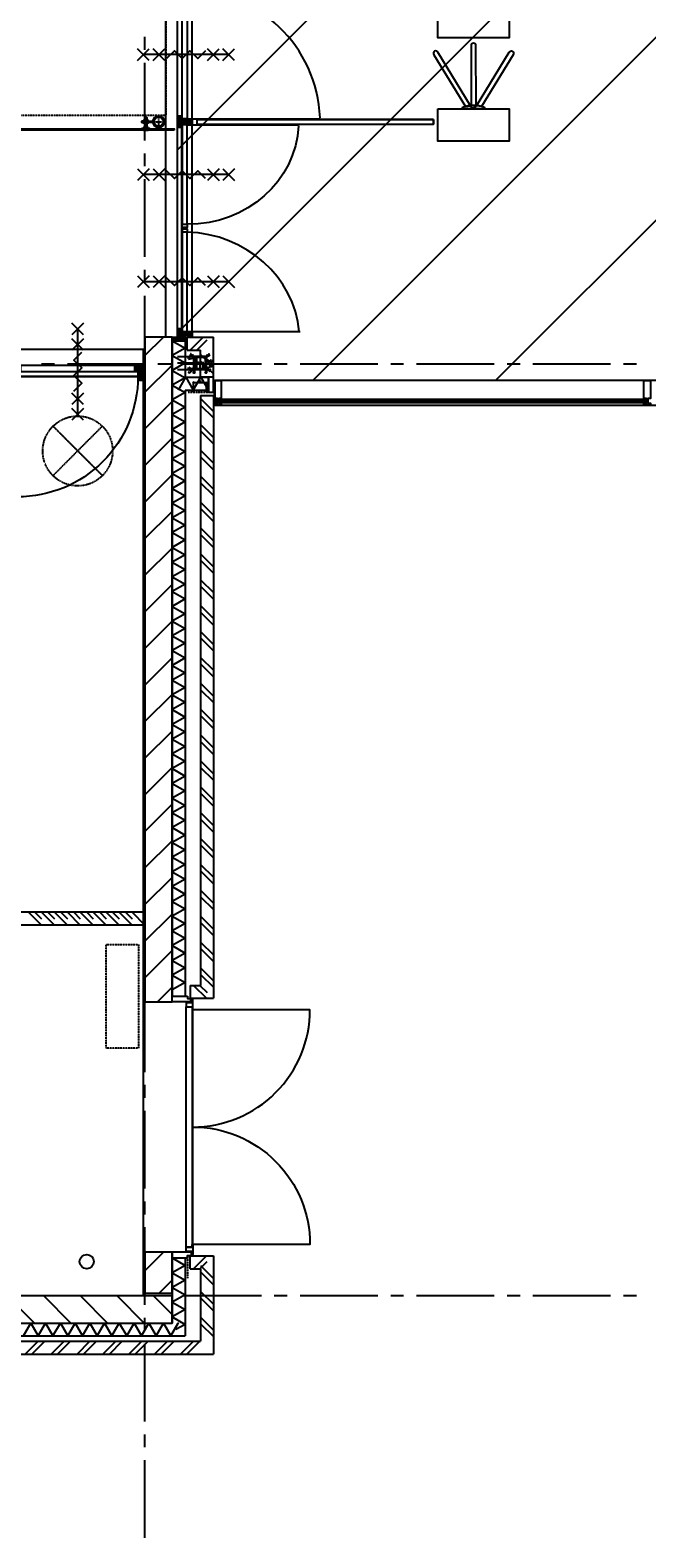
# Model space of a CAD drawing. Extents: x -66955 to 52345, y -20450 to 69550.
# Tile 43 of 94: x -1418 to 3350, y -1420 to 10232. Entities that reach past the tile are written whole.
import ezdxf

# ---------------------------------------------------------------- set-up
doc = ezdxf.new("R2010")
doc.units = 0
doc.header["$MEASUREMENT"] = 0
for name, pattern in [('DASHDOT', [1, 0.5, -0.25, 0, -0.25]), ('DASHED', [0.75, 0.5, -0.25]), ('HIDDEN', [0.375, 0.25, -0.125])]:
    doc.linetypes.add(name, pattern=pattern)
for name, color, linetype in [('-21-', 7, 'CONTINUOUS'), ('-32-', 7, 'CONTINUOUS'), ('BEGGR--11-', 7, 'CONTINUOUS'), ('BEGGR--21-', 7, 'CONTINUOUS'), ('BEGGR--22-', 7, 'CONTINUOUS'), ('BEGGR--23-', 7, 'CONTINUOUS'), ('BEGGR--28-', 7, 'CONTINUOUS'), ('BEGGR--31-', 7, 'CONTINUOUS'), ('BEGGR--32-', 7, 'CONTINUOUS'), ('BEGGR--57-', 7, 'CONTINUOUS'), ('BEGGR--E5-', 7, 'CONTINUOUS'), ('BEGGR--E6-', 7, 'CONTINUOUS'), ('BEGGR--E7-', 7, 'CONTINUOUS'), ('STRAMIEN--E7-', 7, 'CONTINUOUS')]:
    doc.layers.add(name, color=color, linetype=linetype)
doc.styles.add('ROMANS', font='ROMANS', dxfattribs={"height": 0.2})
doc.styles.add('txt', font='TXT', dxfattribs={"height": 0.2})

# ---------------------------------------------------------------- blocks, each defined once
blk = doc.blocks.new('*O122')
at = {"layer": '-21-', "color": 7, "linetype": 'CONTINUOUS'}
blk.add_line((-310, 1081), (-310, 1046), dxfattribs=at)
at = {"layer": '-32-', "color": 7, "linetype": 'CONTINUOUS'}
blk.add_line((-310, -1047), (-310, -1082), dxfattribs=at)
for points in [[(-275, 964), (275, 964), (275, 1214), (-275, 1214)], [(525, 416), (-525, 416), (-525, 381), (525, 381)], [(-275, -166), (275, -166), (275, -416), (-275, -416)], [(-275, -964), (275, -964), (275, -1214), (-275, -1214)]]:
    blk.add_lwpolyline(points, close=True, dxfattribs=at)
for points in [[(-23, 940), (-275, 526, -0.999972), (-307, 546), (-63, 946), (-23, 940)], [(20, 945), (19, 476, -0.999972), (-19, 476), (-18, 961), (20, 945)], [(63, 946), (307, 546, -0.999972), (275, 526), (23, 940), (63, 946)], [(-23, -142), (-275, 271, 0.999972), (-307, 251), (-63, -149), (-23, -142)], [(20, -148), (19, 321, 0.999972), (-19, 321), (-18, -163), (20, -148)], [(23, -142), (275, 271, -0.999972), (307, 251), (63, -149), (23, -142)], [(20, -945), (19, -476, 0.999972), (-19, -476), (-18, -961), (20, -945)], [(-23, -940), (-275, -526, 0.999972), (-307, -546), (-63, -946), (-23, -940)], [(23, -940), (275, -526, -0.999972), (307, -546), (63, -946), (23, -940)]]:
    blk.add_lwpolyline(points, format="xyb", dxfattribs=at)
for points in [[(90, 964), (-90, 964)], [(90, -166), (-90, -166)], [(90, -964), (-90, -964)]]:
    blk.add_lwpolyline(points, dxfattribs=at)
at = {"layer": '-32-', "color": 7, "linetype": 'CONTINUOUS', "extrusion": (0, 0, -1)}
blk.add_ellipse((0, 964), major_axis=(89.6, 0), ratio=0.279127, start_param=0, end_param=3.141593, dxfattribs=at)
at = {"layer": '-32-', "color": 7, "linetype": 'CONTINUOUS'}
for centre in [(0, -166), (0, -964)]:
    blk.add_ellipse(centre, major_axis=(89.6, 0), ratio=0.279127, start_param=0, end_param=3.141593, dxfattribs=at)
blk = doc.blocks.new('*O148')
at = {"layer": 'BEGGR--E6-', "color": 7, "linetype": 'CONTINUOUS'}
for p, q in [((45, 285), (-45, 375)), ((45, 375), (-45, 285)), ((45, 165), (-45, 255)), ((45, 255), (-45, 165)), ((0, -330), (0, 330)), ((45, -255), (-45, -165)), ((45, -165), (-45, -255)), ((45, -375), (-45, -285)), ((45, -285), (-45, -375))]:
    blk.add_line(p, q, dxfattribs=at)
blk.add_lwpolyline([(-30, -150), (30, -90), (-30.02, -30), (30, 30), (-30, 90), (30, 150)], dxfattribs=at)
blk = doc.blocks.new('*O177')
at = {"layer": 'BEGGR--32-', "color": 7, "linetype": 'CONTINUOUS'}
for p, q in [((-33.5, 42.86), (-19.36, 57)), ((-33.5, 28.72), (-5.22, 57)), ((-33.5, 57), (13.5, 10)), ((-33.5, 42.86), (8.5, 0.86)), ((-33.5, 28.72), (-31.78, 27)), ((-33.5, -41.99), (8.5, 0.01)), ((-24.5, 23.57), (8.93, 57)), ((-24.5, 9.43), (23.07, 57)), ((-24.5, -4.71), (33.5, 53.29)), ((-24.5, -18.85), (33.5, 39.15)), ((-24.5, 19.72), (8.5, -13.28)), ((-24.5, 5.57), (8.5, -27.43)), ((-19.36, 57), (27.64, 10)), ((-5.22, 57), (33.5, 18.28)), ((8.93, 57), (33.5, 32.43)), ((18.49, 10), (33.5, 25.01)), ((23.07, 57), (33.5, 46.57)), ((32.64, 10), (33.5, 10.86)), ((-33.5, -56.14), (8.5, -14.14)), ((-33.5, -27.85), (-32.65, -27)), ((-33.5, -27.85), (-4.35, -57)), ((-33.5, -41.99), (-18.49, -57)), ((-33.5, -56.14), (-32.64, -57)), ((-24.5, -8.57), (7.93, -41)), ((-24.5, -22.71), (2.5, -49.71)), ((-20.22, -57), (8.5, -28.28)), ((-6.08, -57), (2.5, -48.42))]:
    blk.add_line(p, q, dxfattribs=at)
blk.add_lwpolyline([(-33.5, 57), (33.5, 57), (33.5, 10), (8.5, 10), (8.5, -41), (2.5, -41), (2.5, -57), (-33.5, -57), (-33.5, -27), (-24.5, -27), (-24.5, 27), (-33.5, 27)], close=True, dxfattribs=at)
blk.add_lwpolyline([(-33.5, 57), (33.5, 57), (33.5, 10), (8.5, 10), (8.5, -41), (2.5, -41), (2.5, -57), (-33.5, -57), (-33.5, -27), (-24.5, -27), (-24.5, 27), (-33.5, 27)], close=True, dxfattribs=at)
blk.add_point((-33.5, 57), dxfattribs=at)
at = {"layer": 'BEGGR--32-', "color": 7, "linetype": 'CONTINUOUS', "style": 'txt'}
blk.add_text('67x114', height=10, rotation=90, dxfattribs=at).set_placement((-0.5, -19))
blk = doc.blocks.new('*O178')
at = {"layer": 'BEGGR--32-', "color": 7, "linetype": 'CONTINUOUS'}
for p, q in [((-32.07, 57), (-33.5, 55.57)), ((-17.93, 57), (-33.5, 41.43)), ((-3.78, 57), (-33.5, 27.28)), ((10.36, 57), (-33.5, 13.14)), ((24.5, -13.71), (-33.5, 44.29)), ((-13.35, 10), (-33.5, 30.15)), ((-27.49, 10), (-33.5, 16.01)), ((24.5, 0.43), (-32.07, 57)), ((24.5, 57), (-22.5, 10)), ((24.5, 14.57), (-17.93, 57)), ((24.5, 42.86), (-8.5, 9.86)), ((24.5, 28.72), (-8.5, -4.28)), ((24.5, 14.57), (-8.5, -18.43)), ((24.5, -27.85), (-8.5, 5.15)), ((24.5, 0.43), (-8.5, -32.57)), ((24.5, 28.72), (-3.78, 57)), ((24.5, 42.86), (10.36, 57)), ((24.5, -41.99), (-8.5, -8.99)), ((25.36, -57), (-8.5, -23.14)), ((-4.78, -41), (-8.5, -37.28)), ((24.5, -13.71), (-2.79, -41)), ((24.5, -27.85), (-2.5, -54.85)), ((11.22, -57), (-2.5, -43.28)), ((24.5, -41.99), (9.49, -57)), ((33.5, -47.14), (23.64, -57)), ((33.5, -50.99), (29.51, -47))]:
    blk.add_line(p, q, dxfattribs=at)
blk.add_lwpolyline([(24.5, 57), (-33.5, 57), (-33.5, 10), (-8.5, 10), (-8.5, -41), (-2.5, -41), (-2.5, -57), (33.5, -57), (33.5, -47), (24.5, -47), (24.5, 27), (24.5, 27)], close=True, dxfattribs=at)
blk.add_lwpolyline([(24.5, 57), (-33.5, 57), (-33.5, 10), (-8.5, 10), (-8.5, -41), (-2.5, -41), (-2.5, -57), (33.5, -57), (33.5, -47), (24.5, -47), (24.5, 27), (24.5, 27)], close=True, dxfattribs=at)
blk.add_point((24.5, 57), dxfattribs=at)
at = {"layer": 'BEGGR--32-', "color": 7, "linetype": 'CONTINUOUS', "style": 'txt'}
blk.add_text('67x114', height=10, rotation=90, dxfattribs=at).set_placement((10.5, -19))
blk = doc.blocks.new('*O176')
at = {"layer": 'BEGGR--32-', "color": 7, "linetype": 'CONTINUOUS'}
for points in [[(442, 508), (-442, 508), (-442, 462), (442, 462)], [(-465, 460), (465, 460), (465, 421), (-465, 421)]]:
    blk.add_lwpolyline(points, close=True, dxfattribs=at)
blk.add_lwpolyline([(465, 421, -0.414214), (-465, -508), (-465, 421), (465, 421)], format="xyb", dxfattribs=at)
for name, p in [('*O177', (-476, 452)), ('*O178', (476, 452))]:
    blk.add_blockref(name, p, dxfattribs=at)
blk = doc.blocks.new('BI$IF')
at = {"layer": 'BEGGR--32-', "color": 7, "linetype": 'CONTINUOUS'}
blk.add_blockref('*O176', (-500, -508.5), dxfattribs=at)
blk = doc.blocks.new('*O273')
at = {"layer": 'BEGGR--31-', "color": 7, "linetype": 'CONTINUOUS'}
for points in [[(-400, 1012), (-400, 993), (-378, 993), (-378, 968), (-520, 968), (-520, 1012)], [(-361, 907), (-361, 985), (-366, 985), (-366, 963), (-411, 963), (-411, 929), (-366, 929), (-366, 907)], [(-370, 963), (-370, 968), (-400, 968), (-400, 963)], [(-411, 929), (-366, 929), (-366, -929), (-411, -929)], [(-366, -907), (-361, -907), (-361, 907), (-366, 907)], [(-361, -907), (-361, -985), (-366, -985), (-366, -963), (-411, -963), (-411, -929), (-366, -929), (-366, -907)], [(-400, -1012), (-400, -993), (-370, -993), (-370, -968), (-520, -968), (-520, -1012)], [(-370, -963), (-370, -968), (-400, -968), (-400, -963)]]:
    blk.add_lwpolyline(points, close=True, dxfattribs=at)
for points in [[(-361, 0, 0.414214), (546, 907), (-361, 907)], [(-361, 0, -0.414214), (546, -907), (-361, -907)]]:
    blk.add_lwpolyline(points, format="xyb", dxfattribs=at)
blk = doc.blocks.new('MERKFF')
at = {"layer": 'BEGGR--31-', "color": 7, "linetype": 'CONTINUOUS'}
blk.add_blockref('*O273', (520, 1012), dxfattribs=at)
blk = doc.blocks.new('B__DIM')
at = {"layer": 'BEGGR--28-', "color": 7, "linetype": 'CONTINUOUS'}
for p, q in [((-0.5, -0.5), (0.5, 0.5)), ((-0.5, 0), (0.5, 0)), ((0, 0.5), (0, -0.5))]:
    blk.add_line(p, q, dxfattribs=at)
blk = doc.blocks.new('B28KOK')
at = {"layer": 'BEGGR--28-', "color": 7, "linetype": 'CONTINUOUS'}
for p, q in [((-174, 50), (-24, 50)), ((-174, 0), (26, 0)), ((-42, 37), (-92, 27)), ((-48, 44), (-79, 62)), ((-13, 50), (-51, 50)), ((-13, 42), (-51, 42)), ((-50, 50), (-50, 42)), ((-50, 38), (-50, -38)), ((-42, 38), (-42, -38)), ((38, 50), (-38, 50)), ((38, 42), (-38, 42)), ((-25, -50), (-25, 50)), ((25, -50), (25, 0)), ((41, 36), (93, 5)), ((42, -38), (42, 38)), ((48, 44), (79, 62)), ((50, -38), (50, 38)), ((-174, -50), (-24, -50)), ((-174, -50), (26, -50)), ((-42, -39), (-92, -49)), ((-46, -46), (-82, -82)), ((-26, -42), (-51, -42)), ((-26, -50), (-51, -50)), ((-50, -13), (-50, -76)), ((-50, -13), (-50, -51)), ((-50, -42), (-50, -50)), ((-50, -50), (0, -50)), ((-50, -75), (-42, -75)), ((-42, -13), (-42, -76)), ((-38, -42), (38, -42)), ((-38, -50), (38, -50)), ((0, -13), (0, -51)), ((42, -26), (42, -76)), ((42, -37), (92, -27)), ((42, -75), (50, -75)), ((48, -44), (79, -62)), ((50, -26), (50, -76)), ((-50, -224), (-50, -149)), ((-50, -150), (50, -150)), ((50, -224), (50, -149))]:
    blk.add_line(p, q, dxfattribs=at)
for points in [[(-58, 45), (-48, 44), (-54, 53)], [(-50, 31), (-42, 37), (-52, 40)], [(51, 35), (41, 36), (47, 27)], [(54, 53), (48, 44), (58, 45)], [(-50, -56), (-46, -46), (-56, -50)], [(-50, -45), (-42, -39), (-52, -36)], [(50, -31), (42, -37), (52, -40)], [(58, -45), (48, -44), (54, -53)]]:
    blk.add_lwpolyline(points, dxfattribs=at)
for centre, radius, start, end in [((-38, 38), 12, 90, 180), ((-38, 38), 4, 90, 180), ((38, 38), 12, 0, 90), ((38, 38), 4, 0, 90), ((-38, -38), 12, 180, 270), ((-38, -38), 4, 180, 270), ((38, -38), 4, 270, 360), ((38, -38), 12, 270, 360)]:
    blk.add_arc(centre, radius, start, end, dxfattribs=at)
at = {"layer": 'BEGGR--28-', "color": 7, "linetype": 'CONTINUOUS', "xscale": 9, "yscale": -9}
for p, rotation in [((-50, 50), 90), ((-50, 42), 270), ((-25, 50), 90), ((25, 0), 90), ((-50, -42), 90), ((-50, -50), 270), ((-50, -50), 180), ((-50, -75), 180), ((-25, -50), 270), ((25, -50), 270), ((42, -75), 180), ((-50, -150), 180)]:
    blk.add_blockref('B__DIM', p, dxfattribs=dict(at, rotation=rotation))
for p in [(-42, -75), (0, -50), (50, -75), (50, -150)]:
    blk.add_blockref('B__DIM', p, dxfattribs=at)
at = {"layer": 'BEGGR--28-', "color": 7, "linetype": 'CONTINUOUS', "extrusion": (0, 0, -1), "style": 'ROMANS'}
for s, rotation, p in [('4', 348.7023, (88, 33)), ('R', 348.7023, (75, 35)), ('12', 30.9762, (64, 59)), ('R', 30.9762, (53, 52)), ('8', 90, (46, 43)), ('100', 90, (20, -12)), ('12', 329.0238, (-65, 59)), ('R', 329.0238, (-76, 66)), ('4', 30.9592, (-84, 16)), ('R', 30.9592, (-96, 9)), ('4', 348.6941, (88, -43)), ('12', 315, (76, -69)), ('R', 348.6941, (75, -41)), ('R', 315, (66, -60)), ('8', 90, (46, -49)), ('50', 90, (-30, -32)), ('12', 30.9555, (-69, -52)), ('4', 348.6941, (-78, -25)), ('R', 30.9555, (-81, -59)), ('R', 348.6941, (-91, -23))]:
    blk.add_text(s, height=9, rotation=rotation, dxfattribs=at).set_placement(p)
for s, p in [('8', (43, -70)), ('50', (18, -46)), ('8', (-49, -70)), ('100', (-12, -146))]:
    blk.add_text(s, height=9, dxfattribs=at).set_placement(p)
blk = doc.blocks.new('*O305')
at = {"layer": 'BEGGR--23-', "color": 7, "linetype": 'HIDDEN'}
for p, q in [((-190.92, -190.92), (190.92, 190.92)), ((190.92, -190.92), (-190.92, 190.92))]:
    blk.add_line(p, q, dxfattribs=at)
at = {"layer": 'BEGGR--23-', "color": 7, "linetype": 'DASHDOT'}
blk.add_circle((0, 0), 270, dxfattribs=at)
blk = doc.blocks.new('*O550')
at = {"layer": 'BEGGR--31-', "color": 7, "linetype": 'CONTINUOUS'}
blk.add_lwpolyline([(34.4, 1887.5), (64.4, 1887.5), (64.4, 1820.5), (31.4, 1820.5), (31.4, 1845.5), (-33.6, 1845.5), (-33.6, 1850.5), (-49.6, 1850.5), (-49.6, 1887.5), (-19.6, 1887.5), (-19.6, 1878.5), (34.4, 1878.5)], close=True, dxfattribs=at)
at = {"layer": 'BEGGR--32-', "color": 7, "linetype": 'CONTINUOUS'}
for p, q in [((-90.6, 1903.36), (-74.74, 1887.5)), ((-90.6, 1889.22), (-88.88, 1887.5)), ((-89.59, 1916.5), (-60.59, 1887.5)), ((-75.45, 1916.5), (-46.45, 1887.5)), ((-61.31, 1916.5), (-32.31, 1887.5)), ((-22.17, 1887.5), (-49.6, 1860.07)), ((-36.31, 1887.5), (-49.6, 1874.21)), ((-49.6, 1886.65), (-8.45, 1845.5)), ((-49.6, 1872.51), (-22.59, 1845.5)), ((-47.17, 1916.5), (-9.17, 1878.5)), ((-17.03, 1878.5), (-45.03, 1850.5)), ((-36.31, 1887.5), (5.69, 1845.5)), ((-2.88, 1878.5), (-33.6, 1847.78)), ((-33.03, 1916.5), (4.97, 1878.5)), ((-22.17, 1887.5), (-19.6, 1884.93)), ((11.26, 1878.5), (-21.74, 1845.5)), ((-18.88, 1916.5), (9.4, 1888.22)), ((-13.17, 1878.5), (19.83, 1845.5)), ((25.4, 1878.5), (-7.6, 1845.5)), ((-4.74, 1916.5), (9.4, 1902.36)), ((0.97, 1878.5), (58.97, 1820.5)), ((48.54, 1887.5), (6.54, 1845.5)), ((15.12, 1878.5), (64.4, 1829.22)), ((62.68, 1887.5), (20.68, 1845.5)), ((29.26, 1878.5), (64.4, 1843.36)), ((64.4, 1875.07), (31.4, 1842.07)), ((34.4, 1887.5), (64.4, 1857.5)), ((48.54, 1887.5), (64.4, 1871.64)), ((62.68, 1887.5), (64.4, 1885.78)), ((-11.6, 1843.5), (-1053.35, 1843.5)), ((-49.6, 1858.36), (-41.74, 1850.5)), ((-49.6, -1887.5), (-49.6, 1855.7)), ((64.4, 1860.93), (31.4, 1827.93)), ((31.4, 1833.93), (44.83, 1820.5)), ((31.4, 1810.7), (31.4, 820.85)), ((64.4, 1846.79), (38.11, 1820.5)), ((64.4, 1832.65), (52.25, 1820.5)), ((64.4, 1820.5), (64.4, 778.53)), ((-267.78, 1302.62), (-357.78, 1392.62)), ((-357.78, 1302.62), (-267.78, 1392.62)), ((347.22, 1347.62), (-312.78, 1347.62)), ((-147.78, 1302.62), (-237.78, 1392.62)), ((-237.78, 1302.62), (-147.78, 1392.62)), ((272.22, 1302.62), (182.22, 1392.62)), ((182.22, 1302.62), (272.22, 1392.62)), ((392.22, 1302.62), (302.22, 1392.62)), ((302.22, 1302.62), (392.22, 1392.62)), ((-16.6, 820.85), (-16.6, -178.5)), ((31.4, 820.85), (-16.6, 820.85)), ((64.4, -1002.18), (64.4, 831.87)), ((-267.79, 251.1), (-357.79, 341.1)), ((-357.79, 251.1), (-267.79, 341.1)), ((347.22, 296.1), (-312.79, 296.1)), ((-147.78, 251.1), (-237.79, 341.1)), ((-237.78, 251.1), (-147.78, 341.1)), ((272.22, 251.1), (182.22, 341.1)), ((182.22, 251.1), (272.22, 341.1)), ((392.22, 251.1), (302.22, 341.1)), ((302.22, 251.1), (392.22, 341.1)), ((-49.6, -188.36), (-39.74, -178.5)), ((-49.6, -202.51), (-25.59, -178.5)), ((14.97, -243.5), (-49.6, -178.93)), ((-49.6, -216.65), (-16.6, -183.65)), ((0.83, -243.5), (-49.6, -193.07)), ((-49.6, -230.79), (-16.6, -197.79)), ((-49.6, -244.93), (-8.17, -203.5)), ((-49.6, -259.07), (5.97, -203.5)), ((-13.32, -243.5), (-49.6, -207.22)), ((-16.6, -254.36), (-49.6, -221.36)), ((-44.88, -268.5), (20.12, -203.5)), ((-16.6, -197.79), (-35.89, -178.5)), ((-16.6, -183.65), (-21.75, -178.5)), ((29.11, -243.5), (-10.89, -203.5)), ((-5.74, -243.5), (34.26, -203.5)), ((43.25, -243.5), (3.25, -203.5)), ((8.4, -243.5), (48.4, -203.5)), ((52.39, -238.5), (17.39, -203.5)), ((22.54, -243.5), (57.54, -208.5)), ((26.4, -199.78), (1053.36, -199.78)), ((64.4, -236.36), (31.54, -203.5)), ((36.68, -243.5), (64.4, -215.78)), ((48.4, -206.22), (45.68, -203.5)), ((64.4, -222.22), (50.68, -208.5)), ((55.83, -238.5), (64.4, -229.93)), ((-16.6, -268.5), (-49.6, -235.5)), ((-30.74, -268.5), (-49.6, -249.64)), ((-44.88, -268.5), (-49.6, -263.78)), ((-30.74, -268.5), (-16.6, -254.36)), ((-16.6, -1820.5), (-16.6, -268.5)), ((26.4, -247.22), (885.66, -247.22)), ((-267.8, -586.42), (-357.8, -676.42)), ((-357.8, -586.42), (-267.8, -676.42)), ((347.22, -631.42), (-312.8, -631.42)), ((-147.78, -586.42), (-237.8, -676.42)), ((-237.78, -586.42), (-147.78, -676.42)), ((272.22, -586.42), (182.22, -676.42)), ((182.22, -586.42), (272.22, -676.42)), ((392.22, -586.42), (302.22, -676.42)), ((302.22, -586.42), (392.22, -676.42)), ((64.4, -1850.5), (64.4, -1002.18)), ((-267.78, -1414.45), (-357.78, -1504.45)), ((-357.78, -1414.45), (-267.78, -1504.45)), ((347.22, -1459.45), (-312.78, -1459.45)), ((-147.78, -1414.45), (-237.78, -1504.45)), ((-237.78, -1414.45), (-147.78, -1504.45)), ((272.22, -1414.45), (182.22, -1504.45)), ((182.22, -1414.45), (272.22, -1504.45)), ((392.22, -1414.45), (302.22, -1504.45)), ((302.22, -1414.45), (392.22, -1504.45)), ((-49.6, -1832.65), (-37.45, -1820.5)), ((-49.6, -1846.79), (-23.31, -1820.5)), ((-49.6, -1860.93), (-16.6, -1827.93)), ((-0.32, -1878.5), (-49.6, -1829.22)), ((-49.6, -1875.07), (-16.6, -1842.07)), ((-14.46, -1878.5), (-49.6, -1843.36)), ((-19.6, -1887.5), (-49.6, -1857.5)), ((-47.88, -1887.5), (-5.88, -1845.5)), ((13.83, -1878.5), (-44.17, -1820.5)), ((-33.74, -1887.5), (8.26, -1845.5)), ((-16.6, -1833.93), (-30.03, -1820.5)), ((-10.6, -1878.5), (22.4, -1845.5)), ((27.97, -1878.5), (-5.03, -1845.5)), ((3.54, -1878.5), (36.54, -1845.5)), ((51.11, -1887.5), (9.11, -1845.5)), ((17.68, -1878.5), (48.4, -1847.78)), ((64.4, -1886.65), (23.25, -1845.5)), ((26.4, -1843.5), (900.45, -1843.5)), ((31.83, -1878.5), (59.83, -1850.5)), ((36.97, -1887.5), (64.4, -1860.07)), ((64.4, -1872.51), (37.39, -1845.5)), ((64.4, -1858.36), (56.54, -1850.5)), ((-90.8, -1903.56), (-74.74, -1887.5)), ((-90.8, -1889.42), (-88.88, -1887.5)), ((-89.59, -1916.5), (-60.59, -1887.5)), ((-75.45, -1916.5), (-46.45, -1887.5)), ((-61.31, -1916.5), (-32.31, -1887.5)), ((-33.74, -1887.5), (-49.6, -1871.64)), ((-47.88, -1887.5), (-49.6, -1885.78)), ((-47.17, -1916.5), (-9.17, -1878.5)), ((-33.03, -1916.5), (4.97, -1878.5)), ((-18.88, -1916.5), (9.4, -1888.22)), ((-4.74, -1916.5), (9.4, -1902.36)), ((36.97, -1887.5), (34.4, -1884.93)), ((51.11, -1887.5), (64.4, -1874.21))]:
    blk.add_line(p, q, dxfattribs=at)
for points in [[(-90.6, 1887.5), (-29.6, 1887.5), (-29.6, 1887.5), (-19.6, 1887.5), (-19.6, 1878.5), (9.4, 1878.5), (9.4, 1916.5), (-90.6, 1916.5)], [(9.4, 1916.5), (-90.6, 1916.5), (-90.6, 1887.5), (-29.6, 1887.5), (-29.6, 1887.5), (-19.6, 1887.5), (-19.6, 1878.5), (9.4, 1878.5)], [(34.4, 1887.5), (64.4, 1887.5), (64.4, 1820.5), (31.4, 1820.5), (31.4, 1845.5), (-33.6, 1845.5), (-33.6, 1850.5), (-49.6, 1850.5), (-49.6, 1887.5), (-29.6, 1887.5), (-29.6, 1887.5), (-19.6, 1887.5), (-19.6, 1878.5), (34.4, 1878.5)], [(26.4, 1843.5), (26.4, 851.75), (-11.6, 851.75), (-11.6, 1843.5)], [(-11.6, 791.97), (25.81, 791.97), (25.81, 817.87), (-11.6, 817.87)], [(-11.01, 825.85), (26.4, 825.85), (26.4, 851.75), (-11.01, 851.75)], [(-11.6, -199.78), (-11.6, 791.97), (26.4, 791.97), (26.4, -199.78)], [(-16.6, -268.5), (-49.6, -268.5), (-49.6, -178.5), (-16.6, -178.5), (-16.6, -203.5), (48.4, -203.5), (48.4, -208.5), (64.4, -208.5), (64.4, -228.5), (64.4, -228.5), (64.4, -238.5), (48.4, -238.5), (48.4, -243.5), (-16.6, -243.5)], [(-11.6, -247.22), (-11.6, -1015.62), (26.4, -1015.62), (26.4, -247.22)], [(-11.6, -1015.62), (25.81, -1015.62), (25.81, -1041.52), (-11.6, -1041.52)], [(26.4, -1843.5), (26.4, -1075.4), (-11.6, -1075.4), (-11.6, -1843.5)], [(-11.01, -1049.5), (26.4, -1049.5), (26.4, -1075.4), (-11.01, -1075.4)], [(-19.6, -1887.5), (-49.6, -1887.5), (-49.6, -1820.5), (-16.6, -1820.5), (-16.6, -1845.5), (48.4, -1845.5), (48.4, -1850.5), (64.4, -1850.5), (64.4, -1887.5), (44.4, -1887.5), (44.4, -1887.5), (34.4, -1887.5), (34.4, -1878.5), (-19.6, -1878.5)], [(-90.8, -1887.5), (-29.6, -1887.5), (-29.6, -1887.5), (-19.6, -1887.5), (-19.6, -1878.5), (9.4, -1878.5), (9.4, -1916.5), (-90.8, -1916.5)], [(9.4, -1916.5), (-90.8, -1916.5), (-90.8, -1887.5), (-29.6, -1887.5), (-29.6, -1887.5), (-19.6, -1887.5), (-19.6, -1878.5), (9.4, -1878.5)]]:
    blk.add_lwpolyline(points, close=True, dxfattribs=at)
for points in [[(26.4, 1843.5), (31.4, 1843.5), (31.4, 1810.7)], [(167.22, 1377.62), (107.22, 1317.62), (47.22, 1377.64), (-12.78, 1317.62), (-72.78, 1377.62), (-132.78, 1317.62)], [(167.22, 326.1), (107.22, 266.1), (47.22, 326.12), (-12.78, 266.1), (-72.78, 326.1), (-132.78, 266.1)], [(167.22, -661.42), (107.22, -601.42), (47.22, -661.44), (-12.78, -601.42), (-72.78, -661.42), (-132.78, -601.42)], [(167.22, -1489.45), (107.22, -1429.45), (47.22, -1489.47), (-12.78, -1429.45), (-72.78, -1489.45), (-132.78, -1429.45)]]:
    blk.add_lwpolyline(points, dxfattribs=at)
for centre, major_axis, ratio, start_param, end_param in [((29.26, 1933.98), (0, -1083.01), 0.99504958, 4.79519259, 6.24525979), ((33.15, -234.53), (0, 1026.52), 0.99469654, 4.75360333, 0.0066101), ((-7.83, -1913.8), (-902.73, 0), 0.92939665, 3.22439626, 4.67446346)]:
    blk.add_ellipse(centre, major_axis=major_axis, ratio=ratio, start_param=start_param, end_param=end_param, dxfattribs=at)
at = {"layer": 'BEGGR--32-', "color": 7, "linetype": 'CONTINUOUS', "extrusion": (0, 0, -1)}
blk.add_ellipse((32.04, -222.08), major_axis=(-854.34, 0), ratio=0.92886822, start_param=3.182807, end_param=4.71899908, dxfattribs=at)
at = {"layer": 'BEGGR--32-', "color": 7, "linetype": 'CONTINUOUS'}
for p in [(-90.6, 1916.5), (9.4, 1916.5), (34.4, 1887.5), (-16.6, -268.5), (56.34, -659.62), (-90.8, -1916.5), (-19.6, -1887.5), (9.4, -1916.5)]:
    blk.add_point(p, dxfattribs=at)
blk = doc.blocks.new('BI$DDF')
at = {"layer": 'BEGGR--31-', "color": 7, "linetype": 'CONTINUOUS'}
blk.add_blockref('*O550', (-64.4, 1887.5), dxfattribs=at)
blk = doc.blocks.new('*O557')
at = {"layer": 'BEGGR--21-', "color": 7, "linetype": 'CONTINUOUS'}
for points in [[(-82, 13), (-42, 13), (-42, 10), (-82, 10)], [(-76, 14), (-76, 19), (-74, 21), (-50, 21), (-49, 19), (-49, 14), (-50, 13), (-74, 13)], [(-70, 37), (-68, 39), (-56, 39), (-54, 37)], [(-70, 0), (-54, 0), (-54, 37), (-70, 37)], [(-68, 0), (-56, 0), (-56, 39), (-68, 39)], [(-92, -49), (-32, -49), (-32, -50), (-92, -50)], [(-82, -3), (-42, -3), (-42, 0), (-82, 0)], [(-80, -60), (-44, -60), (-50, -54), (-74, -54)], [(-78, -44), (-46, -44), (-46, -38), (-48, -37), (-78, -37), (-78, -38)], [(-76, -4), (-76, -10), (-74, -11), (-50, -11), (-49, -10), (-49, -4), (-50, -3), (-74, -3)], [(-74, -53), (-74, -53), (-74, -49), (-74, -49)], [(-74, -54), (-52, -54), (-52, -50), (-74, -50)], [(-74, -51), (-52, -51), (-52, -54), (-74, -54)], [(-70, -27), (-54, -27), (-54, -11), (-70, -11)], [(-69, -27), (-56, -27), (-56, -11), (-69, -11)], [(-52, -53), (-51, -53), (-51, -49), (-52, -49)]]:
    blk.add_lwpolyline(points, close=True, dxfattribs=at)
for points in [[(-76, 14, 0.136785), (-73, 13, 0.133111), (-69, 14), (-69, 19, 0.136785), (-73, 21, 0.133111), (-76, 19), (-76, 14)], [(-69, 19), (-69, 14, 0.072716), (-62, 13, 0.070428), (-56, 14), (-56, 19, 0.073005), (-62, 21, 0.071057), (-69, 19)], [(-52, 21, 0.133111), (-56, 19), (-56, 14, 0.136785), (-52, 13, 0.133111), (-49, 14), (-49, 19, 0.136785), (-52, 21)], [(-32, -48), (-32, -49), (-92, -49), (-92, -48, -0.389031), (-90, -45), (-80, -44), (-44, -44), (-35, -45, -0.389031), (-32, -48)], [(-78, -38), (-64, -38), (-64, -41, 1), (-60, -41), (-60, -38), (-46, -38)], [(-76, -4, -0.136785), (-73, -3, -0.133111), (-69, -4), (-69, -10, -0.136785), (-73, -11, -0.133111), (-76, -10), (-76, -4)], [(-69, -35), (-70, -33), (-70, -11), (-54, -11), (-54, -33), (-56, -35, 0.198176), (-57, -37), (-57, -37), (-68, -37), (-68, -37, 0.198176), (-69, -35)], [(-69, -10), (-69, -4, -0.072716), (-62, -3, -0.070428), (-56, -4), (-56, -10, -0.073005), (-62, -11, -0.071057), (-69, -10)], [(-67, -33), (-67, -28), (-58, -28), (-58, -33, -0.321707), (-67, -33)], [(-52, -11, -0.133111), (-56, -10), (-56, -4, -0.136785), (-52, -3, -0.133111), (-49, -4), (-49, -10, -0.136785), (-52, -11)]]:
    blk.add_lwpolyline(points, format="xyb", dxfattribs=at)
for points in [[(-70, 29), (-70, 37), (-54, 37), (-54, 29)], [(-70, -33), (-67, -33), (-67, -28), (-58, -28), (-58, -33), (-54, -33)], [(-67, -33), (-58, -28), (-67, -28), (-58, -33)]]:
    blk.add_lwpolyline(points, dxfattribs=at)
at = {"layer": 'BEGGR--28-', "color": 7, "linetype": 'DASHDOT'}
for p, q in [((-18, 5), (92, 5)), ((37, 60), (37, -50))]:
    blk.add_line(p, q, dxfattribs=at)
at = {"layer": 'BEGGR--28-', "color": 5, "linetype": 'CONTINUOUS'}
for points in [[(-92, 10), (-7, 10), (-7, 0), (-92, 0)], [(-92, 0), (-62, 0), (-62, 10), (-92, 10)]]:
    blk.add_lwpolyline(points, close=True, dxfattribs=at)
for radius in [44.5, 34.5]:
    blk.add_circle((37, 5), radius, dxfattribs=at)

msp = doc.modelspace()

# ---------------------------------------------------------------- linework, layer by layer
at = {"layer": '-21-', "color": 7, "linetype": 'CONTINUOUS'}
for p, q in [((-130, 9541.5), (1700, 9541.5)), ((-130, 9506.5), (1700, 9506.5))]:
    msp.add_line(p, q, dxfattribs=at)
at = {"layer": '-32-', "color": 7, "linetype": 'CONTINUOUS'}
msp.add_lwpolyline([(1700, 9541.5), (-130, 9541.5), (-130, 9506.5), (1700, 9506.5)], close=True, dxfattribs=at)
at = {"layer": 'BEGGR--11-', "color": 1, "linetype": 'CONTINUOUS'}
for p, q in [((-279, 9307.37), (15933.63, 25520)), ((-279, 7893.16), (17347.84, 25520)), ((767.06, 7525), (18762.06, 25520)), ((2181.27, 7525), (20176.27, 25520))]:
    msp.add_line(p, q, dxfattribs=at)
at = {"layer": 'BEGGR--21-', "color": 7, "linetype": 'CONTINUOUS'}
for p, q in [((-530, 7716.84), (-386.84, 7860)), ((-320, 7831), (-320, 2767)), ((-220, 7831), (-220, 7550)), ((-204.8, 7860), (0, 7860)), ((-204.8, 7760), (-204.8, 7860)), ((-179.8, 7760), (-79.8, 7860)), ((-129.8, 7760), (-49.8, 7840)), ((0, 7550), (0, 7860)), ((-204.8, 7760), (-100, 7760)), ((-100, 7550), (-100, 7760)), ((0, 7625), (-100, 7725)), ((-530, 7434), (-320, 7644)), ((0, 7575), (-100, 7675)), ((-220, 7550), (-37.97, 7550)), ((0, 7550), (-100, 7550)), ((-37.97, 7450), (-37.97, 7550)), ((-530, 7151.16), (-320, 7361.16)), ((-220, 7450), (-220, 2767)), ((-220, 7450), (-37.97, 7450)), ((-530, 6868.31), (-320, 7078.31)), ((-530, 6585.47), (-320, 6795.47)), ((-530, 6302.63), (-320, 6512.63)), ((-530, 6019.79), (-320, 6229.79)), ((-530, 5736.94), (-320, 5946.94)), ((-530, 5454.1), (-320, 5664.1)), ((-530, 5171.26), (-320, 5381.26)), ((-530, 4888.42), (-320, 5098.42)), ((-530, 4605.57), (-320, 4815.57)), ((-530, 4322.73), (-320, 4532.73)), ((-530, 4039.89), (-320, 4249.89)), ((-530, 3757.04), (-320, 3967.04)), ((-530, 3474.2), (-320, 3684.2)), ((-530, 3191.36), (-320, 3401.36)), ((-530, 2908.52), (-320, 3118.52)), ((-432.67, 2723), (-320, 2835.67)), ((-180, 2850), (-100, 2850)), ((-180, 2850), (-180, 2750)), ((-155, 2850), (-55, 2750)), ((-105, 2850), (-50, 2795)), ((-180, 2750), (0, 2750)), ((-530, 643.84), (-386.84, 787)), ((-320, 743), (-320, 240)), ((-220, 743), (-220, 140)), ((-180, 760), (0, 760)), ((-180, 660), (-180, 760)), ((-155, 660), (-55, 760)), ((-105, 660), (-50, 715)), ((-180, 660), (-100, 660)), ((-421, 470), (-320, 571)), ((-1594.53, 450), (-1384.53, 240)), ((-1311.69, 450), (-1101.69, 240)), ((-1028.84, 450), (-818.84, 240)), ((-746, 450), (-536, 240)), ((-463.16, 450), (-320, 306.84))]:
    msp.add_line(p, q, dxfattribs=at)
at = {"layer": 'BEGGR--21-', "color": 7, "linetype": 'HIDDEN'}
msp.add_line((-200, 762), (-200, 587), dxfattribs=at)
at = {"layer": 'BEGGR--21-', "color": 7, "linetype": 'CONTINUOUS'}
for points in [[(-541.49, 9460), (-1977, 9460), (-1983.5, 9466.5), (-1983.5, 9470), (-534.99, 9470), (-534.99, 9466.5)], [(-304, 9460), (-505.49, 9460), (-511.99, 9466.5), (-511.99, 9470), (-304, 9470)], [(-530, 7860), (-530, 2723), (-320, 2723), (-320, 7860)], [(10, 7385), (30, 7385), (30, 7360), (10, 7360)], [(-530, 787), (-530, 470), (-320, 470), (-320.01, 787)], [(-320, 450), (-3905, 450), (-3905, 240), (-320, 240)]]:
    msp.add_lwpolyline(points, close=True, dxfattribs=at)
for points in [[(-320, 7831), (-220, 7774), (-320, 7717)], [(-320, 7717), (-220, 7660), (-320, 7603)], [(-320, 7603), (-220, 7546), (-320, 7489)], [(-320, 7489), (-220, 7432), (-320, 7375)], [(-270, 7450), (-213, 7550), (-156, 7450)], [(-156, 7450), (-99, 7550), (-42, 7450)], [(-320, 7375), (-220, 7318), (-320, 7261)], [(-320, 7261), (-220, 7204), (-320, 7147)], [(-320, 7147), (-220, 7090), (-320, 7033)], [(-320, 7033), (-220, 6976), (-320, 6919)], [(-320, 6919), (-220, 6862), (-320, 6805)], [(-320, 6805), (-220, 6748), (-320, 6691)], [(-320, 6691), (-220, 6634), (-320, 6577)], [(-320, 6577), (-220, 6520), (-320, 6463)], [(-320, 6463), (-220, 6406), (-320, 6349)], [(-320, 6349), (-220, 6292), (-320, 6235)], [(-320, 6235), (-220, 6178), (-320, 6121)], [(-320, 6121), (-220, 6064), (-320, 6007)], [(-320, 6007), (-220, 5950), (-320, 5893)], [(-320, 5893), (-220, 5836), (-320, 5779)], [(-320, 5779), (-220, 5722), (-320, 5665)], [(-320, 5665), (-220, 5608), (-320, 5551)], [(-320, 5551), (-220, 5494), (-320, 5437)], [(-320, 5437), (-220, 5380), (-320, 5323)], [(-320, 5323), (-220, 5266), (-320, 5209)], [(-320, 5209), (-220, 5152), (-320, 5095)], [(-320, 5095), (-220, 5038), (-320, 4981)], [(-320, 4981), (-220, 4924), (-320, 4867)], [(-320, 4867), (-220, 4810), (-320, 4753)], [(-320, 4753), (-220, 4696), (-320, 4639)], [(-320, 4639), (-220, 4582), (-320, 4525)], [(-320, 4525), (-220, 4468), (-320, 4411)], [(-320, 4411), (-220, 4354), (-320, 4297)], [(-320, 4297), (-220, 4240), (-320, 4183)], [(-320, 4183), (-220, 4126), (-320, 4069)], [(-320, 4069), (-220, 4012), (-320, 3955)], [(-320, 3955), (-220, 3898), (-320, 3841)], [(-320, 3841), (-220, 3784), (-320, 3727)], [(-320, 3727), (-220, 3670), (-320, 3613)], [(-320, 3613), (-220, 3556), (-320, 3499)], [(-320, 3499), (-220, 3442), (-320, 3385)], [(-320, 3385), (-220, 3328), (-320, 3271)], [(-320, 3271), (-220, 3214), (-320, 3157)], [(-320, 3157), (-220, 3100), (-320, 3043)], [(-320, 3043), (-220, 2986), (-320, 2929)], [(-320, 2929), (-220, 2872), (-320, 2815)], [(-320, 743), (-220, 686), (-320, 629)], [(-320, 629), (-220, 572), (-320, 515)], [(-320, 515), (-220, 458), (-320, 401)], [(-320, 401), (-220, 344), (-320, 287)], [(-320, 287), (-220, 230), (-290, 190)]]:
    msp.add_lwpolyline(points, dxfattribs=at)
at = {"layer": 'BEGGR--22-', "color": 7, "linetype": 'CONTINUOUS'}
for p, q in [((-320, 7831), (-220, 7831)), ((-100, 7410), (-100, 2850)), ((-100, 7410), (0, 7410)), ((-100, 7385), (0, 7285)), ((0, 7410), (0, 2750)), ((-100, 7335), (0, 7235)), ((-100, 7185), (0, 7085)), ((-100, 7135), (0, 7035)), ((-100, 6985), (0, 6885)), ((-100, 6935), (0, 6835)), ((-100, 6785), (0, 6685)), ((-100, 6735), (0, 6635)), ((-100, 6585), (0, 6485)), ((-100, 6535), (0, 6435)), ((-100, 6385), (0, 6285)), ((-100, 6335), (0, 6235)), ((-100, 6185), (0, 6085)), ((-100, 6135), (0, 6035)), ((-100, 5985), (0, 5885)), ((-100, 5935), (0, 5835)), ((-100, 5785), (0, 5685)), ((-100, 5735), (0, 5635)), ((-100, 5585), (0, 5485)), ((-100, 5535), (0, 5435)), ((-100, 5385), (0, 5285)), ((-100, 5335), (0, 5235)), ((-100, 5185), (0, 5085)), ((-100, 5135), (0, 5035)), ((-100, 4985), (0, 4885)), ((-100, 4935), (0, 4835)), ((-100, 4785), (0, 4685)), ((-100, 4735), (0, 4635)), ((-100, 4585), (0, 4485)), ((-100, 4535), (0, 4435)), ((-100, 4385), (0, 4285)), ((-100, 4335), (0, 4235)), ((-100, 4185), (0, 4085)), ((-100, 4135), (0, 4035)), ((-100, 3985), (0, 3885)), ((-100, 3935), (0, 3835)), ((-100, 3785), (0, 3685)), ((-100, 3735), (0, 3635)), ((-100, 3585), (0, 3485)), ((-100, 3535), (0, 3435)), ((-530, 3415), (-3540, 3415)), ((-1430, 3415), (-1330, 3315)), ((-1380, 3415), (-1330, 3365)), ((-1330, 3415), (-1230, 3315)), ((-1280, 3415), (-1230, 3365)), ((-1230, 3415), (-1130, 3315)), ((-1180, 3415), (-1130, 3365)), ((-1130, 3415), (-1030, 3315)), ((-1080, 3415), (-1030, 3365)), ((-1030, 3415), (-930, 3315)), ((-980, 3415), (-930, 3365)), ((-930, 3415), (-830, 3315)), ((-880, 3415), (-830, 3365)), ((-830, 3415), (-730, 3315)), ((-780, 3415), (-730, 3365)), ((-730, 3415), (-630, 3315)), ((-680, 3415), (-630, 3365)), ((-630, 3415), (-530, 3315)), ((-530, 3315), (-530, 3415)), ((-100, 3385), (0, 3285)), ((-530, 3315), (-1630, 3315)), ((-100, 3335), (0, 3235)), ((-100, 3185), (0, 3085)), ((-100, 3135), (0, 3035)), ((-100, 2985), (0, 2885)), ((-100, 2935), (0, 2835)), ((-320, 2767), (-220, 2767)), ((-320, 743), (-220, 743)), ((0, 760), (0, 0)), ((-100, 685), (0, 585)), ((-100, 660), (-100, 100)), ((-100, 635), (0, 535)), ((-100, 485), (0, 385)), ((-100, 435), (0, 335)), ((-3863, 240), (-320, 240)), ((-100, 285), (0, 185)), ((-100, 235), (0, 135)), ((-3863, 140), (-220, 140)), ((-3880, 100), (-100, 100)), ((-3880, 0), (0, 0)), ((-1455, 0), (-1355, 100)), ((-1405, 0), (-1305, 100)), ((-1255, 0), (-1155, 100)), ((-1205, 0), (-1105, 100)), ((-1055, 0), (-955, 100)), ((-1005, 0), (-905, 100)), ((-855, 0), (-755, 100)), ((-805, 0), (-705, 100)), ((-655, 0), (-555, 100)), ((-605, 0), (-505, 100)), ((-455, 0), (-355, 100)), ((-405, 0), (-305, 100)), ((-255, 0), (-155, 100)), ((-205, 0), (-105, 100))]:
    msp.add_line(p, q, dxfattribs=at)
at = {"layer": 'BEGGR--22-', "color": 7, "linetype": 'HIDDEN'}
for points in [[(-369.8, 11635), (-368.29, 9574), (-48473, 9574)], [(30, 7358), (8, 7358), (8, 7432.53), (-194.79, 7432.53)]]:
    msp.add_lwpolyline(points, dxfattribs=at)
at = {"layer": 'BEGGR--22-', "color": 7, "linetype": 'CONTINUOUS'}
for points in [[(-1469, 140), (-1412, 240), (-1355, 140)], [(-1355, 140), (-1298, 240), (-1241, 140)], [(-1241, 140), (-1184, 240), (-1127, 140)], [(-1127, 140), (-1070, 240), (-1013, 140)], [(-1013, 140), (-956, 240), (-899, 140)], [(-899, 140), (-842, 240), (-785, 140)], [(-785, 140), (-728, 240), (-671, 140)], [(-671, 140), (-614, 240), (-557, 140)], [(-557, 140), (-500, 240), (-443, 140)], [(-443, 140), (-386, 240), (-329, 140)], [(-329, 140), (-272, 240), (-270, 236)]]:
    msp.add_lwpolyline(points, dxfattribs=at)
msp.add_circle((-980, 715), 55, dxfattribs=at)
at = {"layer": 'BEGGR--31-', "color": 7, "linetype": 'CONTINUOUS'}
for p, q in [((10, 7366.86), (28.14, 7385)), ((10, 7373.93), (21.07, 7385)), ((10, 7381), (14, 7385)), ((30, 7361.28), (10, 7381.28)), ((24.21, 7360), (10, 7374.21)), ((17.14, 7360), (10, 7367.14)), ((10.07, 7360), (10, 7360.07)), ((10.21, 7360), (30, 7379.79)), ((30, 7368.36), (13.36, 7385)), ((17.28, 7360), (30, 7372.72)), ((30, 7375.43), (20.43, 7385)), ((24.36, 7360), (30, 7365.64)), ((30, 7382.5), (27.5, 7385)), ((45, 7379.31), (3336.25, 7379.31)), ((45, 7373.3), (3336.25, 7373.3)), ((45, 7361.3), (3336.25, 7361.3)), ((45.01, 7355.62), (3335.21, 7355.62))]:
    msp.add_line(p, q, dxfattribs=at)
for points in [[(60, 7525), (60, 7385), (40, 7385), (40, 7350), (60, 7350), (60, 7335), (10, 7335), (9.99, 7350), (30, 7350), (30, 7385), (10, 7385), (10, 7525)], [(3377.5, 7525), (3377.5, 7385), (3357.5, 7385), (3357.5, 7350), (3377.5, 7350), (3377.5, 7335), (3327.5, 7335), (3327.49, 7350), (3347.5, 7350), (3347.5, 7385), (3327.5, 7385), (3327.5, 7525)], [(30, 7360), (10, 7360), (10, 7385), (30, 7385)]]:
    msp.add_lwpolyline(points, close=True, dxfattribs=at)
msp.add_lwpolyline([(7703, 7525), (10, 7525), (10, 7335), (7703, 7335)], dxfattribs=at)
at = {"layer": 'BEGGR--32-', "color": 7, "linetype": 'CONTINUOUS'}
for p, q in [((-320.2, 7843.94), (-304.14, 7860)), ((-320.2, 7858.08), (-318.28, 7860)), ((-318.99, 7831), (-289.99, 7860)), ((-304.85, 7831), (-275.85, 7860)), ((-290.71, 7831), (-261.71, 7860)), ((-276.57, 7831), (-238.57, 7869)), ((-262.43, 7831), (-224.43, 7869)), ((-248.28, 7831), (-220, 7859.28)), ((-234.14, 7831), (-220, 7845.14)), ((-203, 7904), (671.05, 7904))]:
    msp.add_line(p, q, dxfattribs=at)
for points in [[(-220, 7831), (-320.2, 7831), (-320.2, 7860), (-259, 7860), (-259, 7860), (-249, 7860), (-249, 7869), (-220, 7869)], [(-37.97, 7550), (-37.97, 7434.54), (0, 7434.54), (0, 7550)]]:
    msp.add_lwpolyline(points, close=True, dxfattribs=at)
for p in [(-173.06, 9087.88), (-320.2, 7831), (-220, 7831)]:
    msp.add_point(p, dxfattribs=at)
at = {"layer": 'BEGGR--57-', "color": 7, "linetype": 'HIDDEN'}
msp.add_lwpolyline([(-830, 3165), (-580, 3165), (-580, 2365), (-830, 2365)], close=True, dxfattribs=at)
at = {"layer": 'BEGGR--E5-', "color": 1, "linetype": 'DASHED'}
for points in [[(-369.8, 11635), (-369.8, 7860), (-530, 7860), (-530, 7775)], [(-540, 450), (-540, 7765), (-1620, 7765), (-1620, 4505), (-8915, 4505), (-8915, 7515), (-30470, 7515), (-30470, 7515), (-38543, 7515), (-53330, 7515)]]:
    msp.add_lwpolyline(points, dxfattribs=at)
at = {"layer": 'BEGGR--E7-', "color": 7, "linetype": 'CONTINUOUS'}
msp.add_lwpolyline([(6, 7396), (6, 7356), (26, 7356), (26, 7358), (8, 7358), (8, 7396)], close=True, dxfattribs=at)
at = {"layer": 'STRAMIEN--E7-', "color": 1, "linetype": 'CONTINUOUS'}
for p, q in [((-530, 10080), (-530, 10180)), ((-530, 9680), (-530, 9980)), ((-530, 9380), (-530, 9680)), ((-530, 9180), (-530, 9280)), ((-530, 8780), (-530, 9080)), ((-530, 8480), (-530, 8780)), ((-530, 8280), (-530, 8380)), ((-530, 7880), (-530, 8180)), ((-530, 7580), (-530, 7880)), ((-1230, 7650), (-1330, 7650)), ((-830, 7650), (-1130, 7650)), ((-530, 7650), (-830, 7650)), ((-330, 7650), (-430, 7650)), ((70, 7650), (-230, 7650)), ((370, 7650), (70, 7650)), ((570, 7650), (470, 7650)), ((970, 7650), (670, 7650)), ((1270, 7650), (970, 7650)), ((1470, 7650), (1370, 7650)), ((1870, 7650), (1570, 7650)), ((2170, 7650), (1870, 7650)), ((2370, 7650), (2270, 7650)), ((2770, 7650), (2470, 7650)), ((3070, 7650), (2770, 7650)), ((3270, 7650), (3170, 7650)), ((-530, 7380), (-530, 7480)), ((-530, 6980), (-530, 7280)), ((-530, 6680), (-530, 6980)), ((-530, 6480), (-530, 6580)), ((-530, 6080), (-530, 6380)), ((-530, 5780), (-530, 6080)), ((-530, 5580), (-530, 5680)), ((-530, 5180), (-530, 5480)), ((-530, 4880), (-530, 5180)), ((-530, 4680), (-530, 4780)), ((-530, 4280), (-530, 4580)), ((-530, 3980), (-530, 4280)), ((-530, 3780), (-530, 3880)), ((-530, 3380), (-530, 3680)), ((-530, 3080), (-530, 3380)), ((-530, 2880), (-530, 2980)), ((-530, 2480), (-530, 2780)), ((-530, 2180), (-530, 2480)), ((-530, 1980), (-530, 2080)), ((-530, 1580), (-530, 1880)), ((-530, 1280), (-530, 1580)), ((-530, 1080), (-530, 1180)), ((-530, 680), (-530, 980)), ((-530, 380), (-530, 680)), ((-1230, 450), (-1330, 450)), ((-830, 450), (-1130, 450)), ((-530, 450), (-830, 450)), ((-330, 450), (-430, 450)), ((70, 450), (-230, 450)), ((370, 450), (70, 450)), ((570, 450), (470, 450)), ((970, 450), (670, 450)), ((1270, 450), (970, 450)), ((1470, 450), (1370, 450)), ((1870, 450), (1570, 450)), ((2170, 450), (1870, 450)), ((2370, 450), (2270, 450)), ((2770, 450), (2470, 450)), ((3070, 450), (2770, 450)), ((3270, 450), (3170, 450)), ((-530, 180), (-530, 280)), ((-530, -220), (-530, 80)), ((-530, -520), (-530, -220)), ((-530, -720), (-530, -620)), ((-530, -1120), (-530, -820)), ((-530, -1420), (-530, -1120))]:
    msp.add_line(p, q, dxfattribs=at)

# ---------------------------------------------------------------- block references
at = {"layer": '-21-', "color": 7, "linetype": 'CONTINUOUS'}
msp.add_blockref('*O122', (2010, 10588.75), dxfattribs=at)
at = {"layer": 'BEGGR--21-', "color": 5, "linetype": 'CONTINUOUS'}
msp.add_blockref('*O557', (-460.99, 9519.75), dxfattribs=at)
at = {"layer": 'BEGGR--23-', "color": 7, "linetype": 'DASHDOT'}
msp.add_blockref('*O305', (-1050, 6980), dxfattribs=at)
at = {"layer": 'BEGGR--28-', "color": 5, "linetype": 'CONTINUOUS'}
msp.add_blockref('B28KOK', (-105, 7660), dxfattribs=at)
at = {"layer": 'BEGGR--31-', "color": 7, "linetype": 'CONTINUOUS'}
for name, p in [('BI$DDF', (-165, 7860)), ('MERKFF', (-320, 743))]:
    msp.add_blockref(name, p, dxfattribs=at)
at = {"layer": 'BEGGR--32-', "color": 7, "linetype": 'CONTINUOUS'}
msp.add_blockref('BI$IF', (-549, 7642), dxfattribs=at)
at = {"layer": 'BEGGR--E6-', "color": 7, "linetype": 'CONTINUOUS'}
msp.add_blockref('*O148', (-1049, 7593), dxfattribs=at)

doc.saveas('drawing.dxf')
